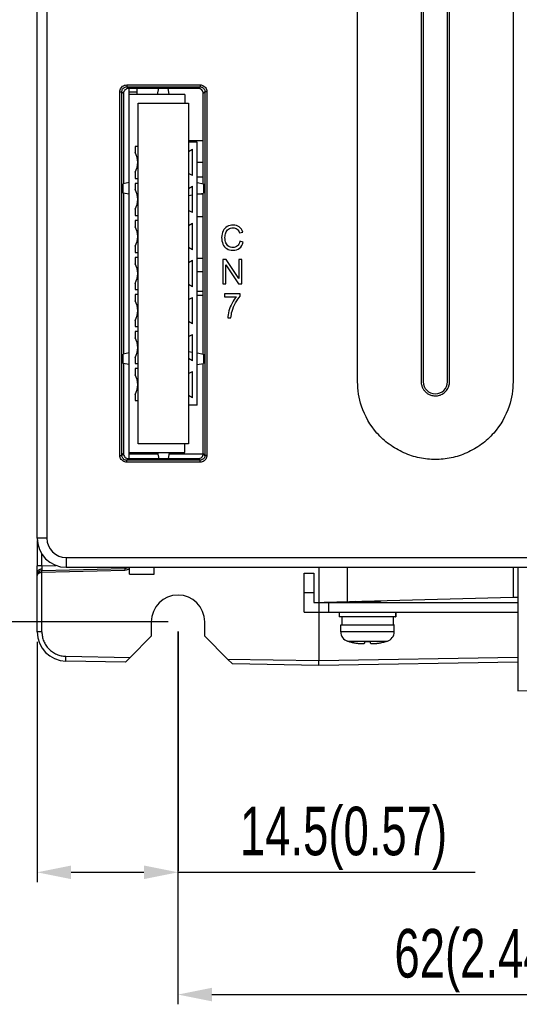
# Model space of a CAD drawing. Header units: millimetres. Extents: x -630 to 1463, y 209 to 1094.
# Tile 13 of 42: x -562 to -511, y 506 to 607. Entities that reach past the tile are written whole.
import ezdxf

# ---------------------------------------------------------------- set-up
doc = ezdxf.new("R2010")
doc.units = ezdxf.units.MM
doc.header["$LTSCALE"] = 32.67
doc.header["$PDMODE"] = 3
doc.header["$PDSIZE"] = 0.3125
doc.linetypes.add('PHANTOM', pattern=[0.8, 0.45, -0.05, 0.1, -0.05, 0.1, -0.05])
doc.layers.get('0').update_dxf_attribs({"linetype": 'CONTINUOUS'})
doc.layers.get('Defpoints').update_dxf_attribs({"linetype": 'CONTINUOUS'})
for name, color, linetype in [('02___PRT_ALL_AXES', 7, 'CONTINUOUS'), ('03___PRT_ALL_CURVES', 7, 'CONTINUOUS'), ('3_ALL_AXES', 7, 'CONTINUOUS'), ('7_ALL_FEATURES', 7, 'CONTINUOUS')]:
    doc.layers.add(name, color=color, linetype=linetype)
doc.layers.add('AM_5', color=3, linetype='CONTINUOUS', lineweight=25)
doc.styles.get("Standard").update_dxf_attribs({"font": 'txt', "width": 0.7})
doc.dimstyles.new('DIMSTYLE_1', dxfattribs={"dimtxt": 5, "dimasz": 0.1875, "dimexe": 0.18, "dimexo": 0.0625, "dimgap": 0.09, "dimtad": 1, "dimdsep": 46, "dimtxsty": 'Standard', "dimblk": '_FILLED', "dimblk1": '_FILLED', "dimblk2": '_FILLED', "dimcen": 0.09, "dimadec": 0, "dimazin": 0, "dimtp": 0.01, "dimtm": 0.01, "dimtfac": 1, "dimtofl": 0, "dimtmove": 0, "dimatfit": 3, "dimldrblk": '_FILLED', "dimfxl": 0, "dimtolj": 1, "dimarcsym": 0})

# ---------------------------------------------------------------- blocks, each defined once
blk = doc.blocks.new('_FILLED')
at = {"color": 0, "linetype": 'ByBlock'}
blk.add_solid([(0, 0), (-1, 0.2), (-1, -0.2)], dxfattribs=at)
blk = doc.blocks.new('*D7')
at = {"color": 0, "linetype": 'Continuous', "lineweight": -2}
for p, q in [((-484.99, 748.46), (-574.64, 748.46)), ((-573.64, 744.96), (-573.64, 548.87)), ((-546.99, 545.37), (-574.64, 545.37))]:
    blk.add_line(p, q, dxfattribs=at)
at = {"layer": 'Defpoints', "color": 0, "linetype": 'Continuous', "lineweight": 0}
for p in [(-483.99, 748.46), (-573.64, 545.37), (-545.99, 545.37)]:
    blk.add_point(p, dxfattribs=at)
at = {"color": 0, "linetype": 'Continuous', "lineweight": -2, "xscale": 3.5, "yscale": 3.5, "zscale": 3.5}
for p, rotation in [((-573.64, 748.46), 90), ((-573.64, 545.37), 270)]:
    blk.add_blockref('_FILLED', p, dxfattribs=dict(at, rotation=rotation))
at = {"color": 0, "linetype": 'Continuous', "insert": (-577.14, 646.91), "char_height": 5, "attachment_point": 5, "rotation": 90}
blk.add_mtext('\\A1;203(7.99)', dxfattribs=at)
blk = doc.blocks.new('*D8')
at = {"color": 0, "linetype": 'Continuous', "lineweight": -2}
for p, q in [((-545.99, 544.37), (-545.99, 518.59)), ((-560.49, 543.32), (-560.49, 518.59)), ((-556.99, 519.59), (-549.49, 519.59)), ((-545.99, 519.59), (-515.4, 519.59))]:
    blk.add_line(p, q, dxfattribs=at)
at = {"layer": 'Defpoints', "color": 0, "linetype": 'Continuous', "lineweight": 0}
for p in [(-545.99, 545.37), (-560.49, 544.32), (-545.99, 519.59)]:
    blk.add_point(p, dxfattribs=at)
at = {"color": 0, "linetype": 'Continuous', "lineweight": -2, "xscale": 3.5, "yscale": 3.5, "zscale": 3.5, "rotation": 180}
blk.add_blockref('_FILLED', (-560.49, 519.59), dxfattribs=at)
at = {"color": 0, "linetype": 'Continuous', "lineweight": -2, "xscale": 3.5, "yscale": 3.5, "zscale": 3.5}
blk.add_blockref('_FILLED', (-545.99, 519.59), dxfattribs=at)
at = {"color": 0, "linetype": 'Continuous', "insert": (-528.95, 523.09), "char_height": 5, "attachment_point": 5}
blk.add_mtext('\\A1;14.5(0.57)', dxfattribs=at)
blk = doc.blocks.new('*D9')
at = {"color": 0, "linetype": 'Continuous', "lineweight": -2}
for p, q in [((-483.99, 747.46), (-483.99, 506.01)), ((-545.99, 544.37), (-545.99, 506.01)), ((-542.49, 507.01), (-487.49, 507.01))]:
    blk.add_line(p, q, dxfattribs=at)
at = {"layer": 'Defpoints', "color": 0, "linetype": 'Continuous', "lineweight": 0}
for p in [(-483.99, 748.46), (-545.99, 545.37), (-483.99, 507.01)]:
    blk.add_point(p, dxfattribs=at)
at = {"color": 0, "linetype": 'Continuous', "lineweight": -2, "xscale": 3.5, "yscale": 3.5, "zscale": 3.5, "rotation": 180}
blk.add_blockref('_FILLED', (-545.99, 507.01), dxfattribs=at)
at = {"color": 0, "linetype": 'Continuous', "lineweight": -2, "xscale": 3.5, "yscale": 3.5, "zscale": 3.5}
blk.add_blockref('_FILLED', (-483.99, 507.01), dxfattribs=at)
at = {"color": 0, "linetype": 'Continuous', "insert": (-514.99, 510.51), "char_height": 5, "attachment_point": 5}
blk.add_mtext('\\A1;62(2.44)', dxfattribs=at)

msp = doc.modelspace()

# ---------------------------------------------------------------- linework, layer by layer
at = {"color": 0, "linetype": 'Continuous'}
for p, q in [((-551.002, 562.169), (-551.002, 600.229)), ((-550.193, 599.63), (-550.193, 600.229)), ((-545.302, 599.63), (-551.002, 599.63)), ((-545.302, 599.63), (-545.302, 598.729)), ((-543.394, 594.85), (-544.894, 594.85)), ((-544.002, 594.73), (-544.894, 594.73)), ((-544.002, 567.67), (-544.002, 594.73)), ((-550.094, 594.28), (-550.402, 594.28)), ((-550.402, 594.28), (-550.402, 593.64)), ((-544.894, 593.762), (-544.502, 593.988)), ((-544.502, 591.273), (-544.502, 593.988)), ((-543.394, 592.619), (-544.002, 592.619)), ((-550.402, 591.62), (-550.402, 590.98)), ((-550.402, 590.98), (-550.094, 590.98)), ((-544.502, 591.273), (-544.894, 591.499)), ((-543.394, 591.119), (-544.002, 591.119)), ((-550.094, 590.47), (-550.402, 590.47)), ((-550.402, 590.47), (-550.402, 589.83)), ((-544.894, 589.952), (-544.502, 590.178)), ((-544.502, 587.463), (-544.502, 590.178)), ((-543.394, 589.369), (-544.002, 589.369)), ((-550.402, 587.81), (-550.402, 587.17)), ((-544.502, 587.463), (-544.894, 587.689)), ((-550.402, 587.17), (-550.094, 587.17)), ((-550.094, 586.66), (-550.402, 586.66)), ((-550.402, 586.66), (-550.402, 586.02)), ((-544.894, 586.142), (-544.502, 586.368)), ((-544.502, 583.653), (-544.502, 586.368)), ((-539.651, 585.374), (-539.326, 585.45)), ((-550.402, 584), (-550.402, 583.36)), ((-544.502, 583.653), (-544.894, 583.879)), ((-539.283, 584.429), (-539.614, 584.512)), ((-550.402, 583.36), (-550.094, 583.36)), ((-550.094, 582.85), (-550.402, 582.85)), ((-550.402, 582.85), (-550.402, 582.21)), ((-544.894, 582.332), (-544.502, 582.558)), ((-544.502, 579.843), (-544.502, 582.558)), ((-541.043, 582.636), (-541.382, 582.636)), ((-541.382, 582.636), (-541.382, 580.136)), ((-539.73, 580.673), (-541.043, 582.636)), ((-539.413, 582.636), (-539.73, 582.636)), ((-539.73, 582.636), (-539.73, 580.673)), ((-539.413, 580.136), (-539.413, 582.636)), ((-541.065, 582.1), (-539.752, 580.136)), ((-541.065, 580.136), (-541.065, 582.1)), ((-543.394, 581.369), (-544.002, 581.369)), ((-550.402, 580.19), (-550.402, 579.55)), ((-550.402, 579.55), (-550.094, 579.55)), ((-544.502, 579.843), (-544.894, 580.069)), ((-541.382, 580.136), (-541.065, 580.136)), ((-539.752, 580.136), (-539.413, 580.136)), ((-550.094, 579.04), (-550.402, 579.04)), ((-550.402, 579.04), (-550.402, 578.4)), ((-544.894, 578.522), (-544.502, 578.748)), ((-544.502, 576.033), (-544.502, 578.748)), ((-544.002, 579.369), (-543.394, 579.369)), ((-544.002, 578.97), (-543.394, 578.97)), ((-539.586, 579.103), (-541.204, 579.103)), ((-541.204, 579.103), (-541.204, 578.808)), ((-541.204, 578.808), (-539.98, 578.808)), ((-539.586, 578.865), (-539.586, 579.103)), ((-540.855, 576.636), (-540.539, 576.636)), ((-550.402, 576.38), (-550.402, 575.74)), ((-550.402, 575.74), (-550.094, 575.74)), ((-544.502, 576.033), (-544.894, 576.259)), ((-550.094, 575.23), (-550.402, 575.23)), ((-550.402, 575.23), (-550.402, 574.59)), ((-544.894, 574.712), (-544.502, 574.938)), ((-544.502, 572.223), (-544.502, 574.938)), ((-550.402, 572.57), (-550.402, 571.93)), ((-544.502, 572.223), (-544.894, 572.449)), ((-550.402, 571.93), (-550.094, 571.93)), ((-550.094, 571.42), (-550.402, 571.42)), ((-550.402, 571.42), (-550.402, 570.78)), ((-544.894, 570.902), (-544.502, 571.128)), ((-544.502, 568.413), (-544.502, 571.128)), ((-550.402, 568.76), (-550.402, 568.12)), ((-544.502, 568.413), (-544.894, 568.639)), ((-550.402, 568.12), (-550.094, 568.12)), ((-544.002, 567.67), (-544.894, 567.67)), ((-545.302, 562.77), (-545.302, 563.669)), ((-551.002, 562.77), (-545.302, 562.77)), ((-559.494, 553.975), (-560.494, 553.975)), ((-557.494, 551.975), (-481.494, 551.975)), ((-557.494, 551.975), (-557.494, 550.975)), ((-557.494, 550.975), (-481.494, 550.975)), ((-550.997, 550.27), (-550.997, 550.975)), ((-550.997, 550.27), (-548.437, 550.27)), ((-548.437, 550.27), (-548.437, 550.975)), ((-532.992, 550.368), (-531.992, 550.368)), ((-532.992, 546.368), (-532.992, 550.368)), ((-531.992, 550.368), (-531.992, 547.368)), ((-532.992, 548.368), (-531.992, 548.368)), ((-531.992, 547.368), (-531.492, 547.368)), ((-531.493, 547.368), (-510.994, 547.368)), ((-531.493, 547.368), (-531.493, 546.368)), ((-530.494, 547.368), (-530.494, 546.368)), ((-527.673, 547.468), (-527.846, 547.368)), ((-525.377, 547.368), (-525.114, 547.52)), ((-525.372, 547.369), (-525.109, 547.522)), ((-532.992, 546.368), (-531.492, 546.368)), ((-531.493, 546.368), (-510.994, 546.368))]:
    msp.add_line(p, q, dxfattribs=at)
for centre, radius, start, end in [((-552.129, 592.63), 2, 329.66853, 30.33124), ((-552.129, 588.82), 2, 329.66853, 30.33124), ((-552.129, 585.01), 2, 329.66853, 30.33124), ((-552.129, 581.2), 2, 329.66853, 30.33124), ((-552.129, 577.39), 2, 329.66853, 30.33124), ((-552.129, 573.58), 2, 329.66853, 30.33124), ((-552.129, 569.77), 2, 329.66853, 30.33124), ((-557.494, 553.975), 3, 180, 270), ((-557.494, 553.975), 2, 180, 270)]:
    msp.add_arc(centre, radius, start, end, dxfattribs=at)
for points in [[(-541.345, 585.585, 100.607), (-541.444, 585.391, 100.607), (-541.493, 585.164, 100.607), (-541.493, 584.905, 100.607)], [(-540.92, 586.027, 100.607), (-541.104, 585.926, 100.607), (-541.246, 585.779, 100.607), (-541.345, 585.585, 100.607)], [(-541.074, 585.386, 100.607), (-541.022, 585.541, 100.607), (-540.932, 585.665, 100.607), (-540.803, 585.757, 100.607)], [(-540.313, 586.178, 100.607), (-540.535, 586.178, 100.607), (-540.736, 586.127, 100.607), (-540.92, 586.027, 100.607)], [(-540.803, 585.757, 100.607), (-540.673, 585.849, 100.607), (-540.513, 585.895, 100.607), (-540.32, 585.895, 100.607)], [(-540.32, 585.895, 100.607), (-540.153, 585.895, 100.607), (-540.015, 585.853, 100.607), (-539.905, 585.77, 100.607)], [(-539.683, 585.987, 100.607), (-539.853, 586.114, 100.607), (-540.064, 586.178, 100.607), (-540.313, 586.178, 100.607)], [(-539.905, 585.77, 100.607), (-539.795, 585.687, 100.607), (-539.709, 585.554, 100.607), (-539.651, 585.374, 100.607)], [(-539.326, 585.45, 100.607), (-539.394, 585.68, 100.607), (-539.512, 585.86, 100.607), (-539.683, 585.987, 100.607)], [(-541.493, 584.905, 100.607), (-541.493, 584.666, 100.607), (-541.451, 584.442, 100.607), (-541.362, 584.234, 100.607)], [(-541.152, 584.906, 100.607), (-541.152, 585.07, 100.607), (-541.127, 585.23, 100.607), (-541.074, 585.386, 100.607)], [(-541.06, 584.349, 100.607), (-541.121, 584.507, 100.607), (-541.152, 584.693, 100.607), (-541.152, 584.906, 100.607)], [(-541.362, 584.234, 100.607), (-541.273, 584.026, 100.607), (-541.145, 583.866, 100.607), (-540.976, 583.757, 100.607)], [(-540.77, 583.994, 100.607), (-540.901, 584.072, 100.607), (-540.999, 584.19, 100.607), (-541.06, 584.349, 100.607)], [(-540.976, 583.757, 100.607), (-540.808, 583.648, 100.607), (-540.588, 583.593, 100.607), (-540.318, 583.593, 100.607)], [(-540.345, 583.876, 100.607), (-540.499, 583.876, 100.607), (-540.641, 583.915, 100.607), (-540.77, 583.994, 100.607)], [(-539.875, 584.036, 100.607), (-540.004, 583.929, 100.607), (-540.161, 583.876, 100.607), (-540.345, 583.876, 100.607)], [(-540.318, 583.593, 100.607), (-540.059, 583.593, 100.607), (-539.839, 583.663, 100.607), (-539.658, 583.806, 100.607)], [(-539.614, 584.512, 100.607), (-539.66, 584.301, 100.607), (-539.747, 584.142, 100.607), (-539.875, 584.036, 100.607)], [(-539.658, 583.806, 100.607), (-539.477, 583.95, 100.607), (-539.353, 584.156, 100.607), (-539.283, 584.429, 100.607)], [(-539.98, 578.808, 100.607), (-540.137, 578.631, 100.607), (-540.283, 578.413, 100.607), (-540.422, 578.154, 100.607)], [(-540.06, 578.189, 100.607), (-539.903, 578.469, 100.607), (-539.746, 578.694, 100.607), (-539.586, 578.865, 100.607)], [(-540.422, 578.154, 100.607), (-540.56, 577.894, 100.607), (-540.665, 577.627, 100.607), (-540.739, 577.349, 100.607)], [(-540.422, 577.323, 100.607), (-540.336, 577.62, 100.607), (-540.217, 577.908, 100.607), (-540.06, 578.189, 100.607)], [(-540.739, 577.349, 100.607), (-540.814, 577.069, 100.607), (-540.851, 576.832, 100.607), (-540.855, 576.636, 100.607)], [(-540.539, 576.636, 100.607), (-540.522, 576.885, 100.607), (-540.483, 577.113, 100.607), (-540.422, 577.323, 100.607)]]:
    msp.add_open_spline(points, degree=3, dxfattribs=at)
for points, start_tangent, end_tangent in [([(-526.738, 547.453), (-526.984, 547.438), (-527.214, 547.424), (-527.42, 547.409), (-527.482, 547.404)], (-0.9983388, -0.0576155), (-0.9962823, -0.0861489)), ([(-526.653, 547.458), (-526.738, 547.453)], (-0.9983643, -0.0571727), (-0.9983388, -0.0576155)), ([(-526.725, 547.404), (-526.485, 547.417)], (0.9983391, 0.0576111), (0.9983886, 0.0567474)), ([(-526.482, 547.468), (-526.653, 547.458)], (-0.9983886, -0.0567475), (-0.9983643, -0.0571727)), ([(-526.485, 547.417), (-526.482, 547.418)], (0.9983886, 0.0567474), (0.9983886, 0.0567474)), ([(-526.482, 547.418), (-526.225, 547.432), (-525.974, 547.447), (-525.743, 547.462), (-525.538, 547.477), (-525.476, 547.482)], (0.9983886, 0.0567474), (0.9962442, 0.0865876)), ([(-525.476, 547.482), (-525.363, 547.491), (-525.226, 547.506), (-525.134, 547.521), (-525.095, 547.526)], (0.9962442, 0.0865876), (0.8791415, 0.4765607)), ([(-528.393, 543.334), (-528.39, 543.339)], (-0.8640556, 0.5033963), (0.475567, 0.8796795)), ([(-528.39, 543.339), (-528.315, 543.318), (-528.24, 543.298), (-528.165, 543.279), (-528.089, 543.261), (-528.011, 543.243), (-527.932, 543.226), (-527.85, 543.209), (-527.766, 543.193)], (0.9622957, -0.2720054), (0.9831208, -0.1829578)), ([(-528.388, 543.336), (-528.387, 543.338)], (-0.8640545, 0.5033982), (0.4733621, 0.880868)), ([(-527.766, 543.193), (-527.623, 543.168), (-527.495, 543.15), (-527.389, 543.137), (-527.298, 543.128), (-527.213, 543.122), (-527.134, 543.119), (-527.061, 543.118), (-526.995, 543.12), (-526.936, 543.124), (-526.887, 543.131), (-526.848, 543.139), (-526.816, 543.15), (-526.793, 543.162), (-526.779, 543.176), (-526.773, 543.192)], (0.9831208, -0.1829578), (0.0764618, 0.9970725)), ([(-526.789, 543.164), (-526.774, 543.178), (-526.768, 543.192)], (0.8199742, 0.5724004), (0.1502137, 0.9886535)), ([(-526.773, 543.192), (-526.771, 543.212)], (0.0764618, 0.9970725), (0.0765447, 0.9970661)), ([(-526.771, 543.212), (-526.77, 543.232), (-526.769, 543.246)], (0.0765447, 0.9970661), (0.0767834, 0.9970478)), ([(-526.769, 543.246), (-526.768, 543.247)], (0.0767834, 0.9970478), (0.0767981, 0.9970467)), ([(-526.768, 543.247), (-526.766, 543.28), (-526.765, 543.288)], (0.0767981, 0.9970467), (0.077414, 0.996999)), ([(-526.768, 543.194), (-526.767, 543.206)], (0.0764618, 0.9970725), (0.076511, 0.9970687)), ([(-526.768, 543.192), (-526.768, 543.194)], (0.1502137, 0.9886535), (0.0764618, 0.9970725)), ([(-526.767, 543.213), (-526.766, 543.219)], (0.0765447, 0.9970661), (0.0765775, 0.9970636)), ([(-526.767, 543.211), (-526.767, 543.213)], (0.0765359, 0.9970668), (0.0765447, 0.9970661)), ([(-526.767, 543.206), (-526.767, 543.211)], (0.076511, 0.9970687), (0.0765359, 0.9970668)), ([(-526.766, 543.219), (-526.765, 543.233)], (0.0765775, 0.9970636), (0.0766646, 0.9970569)), ([(-526.765, 543.288), (-526.762, 543.327)], (0.077414, 0.996999), (0.0784555, 0.9969176)), ([(-526.765, 543.233), (-526.764, 543.247)], (0.0766646, 0.9970569), (0.0767834, 0.9970478)), ([(-526.764, 543.249), (-526.761, 543.282)], (0.0767981, 0.9970467), (0.0772638, 0.9970107)), ([(-526.764, 543.248), (-526.764, 543.249)], (0.0767928, 0.9970471), (0.0767981, 0.9970467)), ([(-526.764, 543.247), (-526.764, 543.248)], (0.0767834, 0.9970478), (0.0767929, 0.9970471)), ([(-526.762, 543.327), (-526.761, 543.339)], (0.0784555, 0.9969176), (0.0788657, 0.9968852)), ([(-526.761, 543.339), (-526.668, 543.336), (-526.575, 543.334), (-526.482, 543.334)], (0.9993537, -0.0359476), (1, -0.000002)), ([(-526.761, 543.289), (-526.76, 543.3)], (0.077414, 0.996999), (0.0776476, 0.9969809)), ([(-526.761, 543.282), (-526.761, 543.289)], (0.0772637, 0.9970107), (0.077414, 0.996999)), ([(-526.76, 543.3), (-526.758, 543.319)], (0.0776476, 0.9969809), (0.0781738, 0.9969397)), ([(-526.758, 543.328), (-526.757, 543.338)], (0.0784555, 0.9969176), (0.0788063, 0.9968899)), ([(-526.758, 543.319), (-526.758, 543.328)], (0.0781738, 0.9969397), (0.0784555, 0.9969176)), ([(-526.482, 543.334), (-526.389, 543.334), (-526.296, 543.336), (-526.203, 543.339)], (1, -0.000002), (0.9993538, 0.0359435)), ([(-526.203, 543.339), (-526.201, 543.318)], (0.079406, -0.9968424), (0.078752, -0.9968942)), ([(-526.201, 543.318), (-526.201, 543.318), (-526.2, 543.309)], (0.078752, -0.9968942), (0.0784844, -0.9969153)), ([(-526.2, 543.309), (-526.2, 543.299)], (0.0784844, -0.9969153), (0.0782462, -0.9969341)), ([(-526.2, 543.299), (-526.2, 543.298), (-526.2, 543.297)], (0.0782462, -0.9969341), (0.0782063, -0.9969372)), ([(-526.2, 543.297), (-526.199, 543.284)], (0.0782063, -0.9969372), (0.0779472, -0.9969575)), ([(-526.199, 543.284), (-526.198, 543.279), (-526.197, 543.261), (-526.195, 543.243), (-526.194, 543.226), (-526.193, 543.209), (-526.191, 543.192)], (0.0779472, -0.9969575), (0.077285, -0.997009)), ([(-526.191, 543.192), (-526.186, 543.177), (-526.172, 543.163), (-526.15, 543.151), (-526.121, 543.141), (-526.084, 543.132), (-526.037, 543.125), (-525.977, 543.12), (-525.909, 543.118), (-525.835, 543.119), (-525.754, 543.122), (-525.667, 543.128), (-525.573, 543.137), (-525.469, 543.15)], (0.077285, -0.997009), (0.9915057, 0.1300635)), ([(-525.469, 543.15), (-525.466, 543.15), (-525.34, 543.168), (-525.198, 543.193)], (0.9915057, 0.1300635), (0.9831216, 0.1829535)), ([(-525.198, 543.193), (-525.196, 543.193)], (0.9831216, 0.1829535), (0.9830711, 0.1832245)), ([(-525.196, 543.193), (-525.002, 543.232), (-524.794, 543.28), (-524.574, 543.339)], (0.9830711, 0.1832245), (0.9622971, 0.2720007)), ([(-524.574, 543.339), (-524.571, 543.334)], (0.4784966, -0.8780894), (0.8623304, 0.506346))]:
    msp.add_spline(points, degree=3, dxfattribs=dict(at, start_tangent=start_tangent, end_tangent=end_tangent))
at = {"layer": '02___PRT_ALL_AXES', "color": 0, "linetype": 'Continuous'}
for p, q in [((-550.188, 599.864), (-550.988, 599.864)), ((-550.999, 562.656), (-548.065, 562.656)), ((-546.922, 562.656), (-543.394, 562.656)), ((-529.382, 546.368), (-529.382, 545.868)), ((-523.582, 546.368), (-523.582, 545.868)), ((-523.577, 546.369), (-523.577, 545.869)), ((-529.132, 545.868), (-529.382, 545.868)), ((-529.232, 545.068), (-529.138, 545.068)), ((-529.232, 544.329), (-529.232, 545.068)), ((-529.227, 545.069), (-529.134, 545.069)), ((-529.138, 545.068), (-523.732, 545.068)), ((-523.582, 545.868), (-529.132, 545.868)), ((-529.132, 545.868), (-529.132, 545.068)), ((-523.832, 545.868), (-523.832, 545.068)), ((-523.727, 545.069), (-523.832, 545.069)), ((-523.827, 545.869), (-523.827, 545.069)), ((-523.732, 544.329), (-523.732, 545.068)), ((-523.727, 544.33), (-523.727, 545.069)), ((-523.582, 545.869), (-523.577, 545.869)), ((-523.732, 544.329), (-529.232, 544.329)), ((-523.727, 544.33), (-523.732, 544.33)), ((-528.524, 543.372), (-524.44, 543.372)), ((-528.395, 543.334), (-528.524, 543.372)), ((-524.569, 543.334), (-524.44, 543.372))]:
    msp.add_line(p, q, dxfattribs=at)
for centre, radius, start, end in [((-528.232, 544.329), 1, 179.99989, 253.04212), ((-524.732, 544.329), 1, 286.95765, 359.99989), ((-524.727, 544.33), 1, 286.95765, 359.99989), ((-526.477, 550.069), 7, 286.91782, 286.95765)]:
    msp.add_arc(centre, radius, start, end, dxfattribs=at)
at = {"layer": '03___PRT_ALL_CURVES', "color": 0, "linetype": 'PHANTOM'}
for p, q in [((-551.002, 599.63), (-551.002, 600.229)), ((-551.002, 562.169), (-551.002, 562.77))]:
    msp.add_line(p, q, dxfattribs=at)
at = {"layer": '3_ALL_AXES', "color": 0, "linetype": 'Continuous'}
for p, q in [((-544.002, 587.07), (-543.394, 587.07)), ((-544.002, 582.77), (-543.394, 582.77))]:
    msp.add_line(p, q, dxfattribs=at)
msp.add_arc((-545.987, 545.37), 2.75, 0.0025, 179.99727, dxfattribs=at)
at = {"layer": '7_ALL_FEATURES', "color": 0, "linetype": 'Continuous'}
for p, q in [((-560.494, 553.975), (-560.494, 719.475)), ((-559.494, 719.475), (-559.494, 553.975)), ((-527.494, 570.069), (-527.494, 696.969)), ((-520.744, 696.969), (-520.744, 570.069)), ((-518.244, 570.069), (-518.244, 696.969)), ((-511.494, 696.969), (-511.494, 570.069)), ((-551.97, 599.907), (-551.77, 599.907)), ((-551.97, 562.49), (-551.97, 599.907)), ((-551.77, 599.907), (-551.594, 599.731)), ((-551.77, 562.49), (-551.77, 599.907)), ((-551.272, 600.605), (-543.715, 600.605)), ((-551.272, 600.605), (-551.272, 600.405)), ((-551.272, 600.405), (-551.096, 600.229)), ((-551.272, 600.405), (-543.716, 600.405)), ((-547.979, 600.229), (-551.096, 600.229)), ((-548.085, 599.63), (-547.974, 600.259)), ((-547.974, 600.259), (-547.014, 600.259)), ((-546.903, 599.63), (-547.014, 600.259)), ((-543.892, 600.229), (-547.008, 600.229)), ((-543.716, 600.405), (-543.892, 600.229)), ((-543.715, 600.605), (-543.715, 600.405)), ((-543.217, 599.907), (-543.394, 599.731)), ((-543.018, 599.907), (-543.217, 599.907)), ((-543.217, 599.907), (-543.217, 562.49)), ((-543.018, 599.907), (-543.018, 562.49)), ((-551.594, 599.731), (-551.594, 590.449)), ((-550.094, 598.729), (-544.894, 598.729)), ((-550.094, 563.669), (-550.094, 598.729)), ((-544.894, 598.729), (-544.894, 563.669)), ((-543.394, 590.449), (-543.394, 599.731)), ((-551.002, 590.554), (-551.624, 590.444)), ((-551.624, 589.484), (-551.624, 590.444)), ((-544.002, 590.557), (-543.364, 590.444)), ((-543.364, 590.444), (-543.364, 589.484)), ((-551.002, 589.374), (-551.624, 589.484)), ((-551.594, 589.478), (-551.594, 572.919)), ((-550.094, 589.214), (-550.173, 589.228)), ((-544.894, 589.214), (-544.502, 589.283)), ((-544.002, 589.371), (-543.364, 589.484)), ((-543.394, 572.919), (-543.394, 589.478)), ((-551.002, 573.024), (-551.624, 572.914)), ((-551.624, 571.954), (-551.624, 572.914)), ((-550.094, 573.184), (-550.173, 573.17)), ((-544.894, 573.184), (-544.502, 573.115)), ((-544.002, 573.027), (-543.364, 572.914)), ((-543.364, 572.914), (-543.364, 571.954)), ((-551.002, 571.844), (-551.624, 571.954)), ((-551.594, 571.948), (-551.594, 562.667)), ((-544.002, 571.841), (-543.364, 571.954)), ((-543.394, 562.667), (-543.394, 571.948)), ((-518.244, 570.055), (-518.244, 570.069)), ((-519.494, 568.819), (-519.494, 568.819)), ((-544.894, 563.669), (-550.094, 563.669)), ((-551.97, 562.49), (-551.77, 562.49)), ((-551.77, 562.49), (-551.594, 562.667)), ((-548.085, 562.77), (-547.974, 562.139)), ((-546.902, 562.77), (-547.014, 562.139)), ((-543.217, 562.49), (-543.394, 562.667)), ((-543.018, 562.49), (-543.217, 562.49)), ((-551.272, 561.992), (-551.096, 562.169)), ((-543.715, 561.992), (-551.272, 561.992)), ((-551.272, 561.793), (-551.272, 561.992)), ((-543.715, 561.793), (-551.272, 561.793)), ((-551.096, 562.169), (-547.979, 562.169)), ((-547.014, 562.139), (-547.974, 562.139)), ((-547.008, 562.169), (-543.892, 562.169)), ((-543.715, 561.992), (-543.892, 562.169)), ((-543.715, 561.793), (-543.715, 561.992)), ((-560.487, 553.717), (-560.487, 551.133)), ((-560, 551.133), (-560, 552.33)), ((-560, 551.133), (-560.487, 551.133)), ((-560.487, 544.324), (-560.487, 551.133)), ((-560, 551.133), (-558.558, 551.171)), ((-560, 550.634), (-551.474, 550.857)), ((-551.474, 550.657), (-560, 550.434)), ((-560, 544.324), (-560, 550.434)), ((-531.493, 550.975), (-531.493, 547.368)), ((-528.546, 547.445), (-528.546, 550.975)), ((-511.485, 550.975), (-511.485, 547.891)), ((-510.994, 550.975), (-510.994, 538.267)), ((-530.933, 547.382), (-511.485, 547.891)), ((-511.485, 547.891), (-511.002, 547.904)), ((-531.487, 546.368), (-531.487, 541.369)), ((-548.737, 545.37), (-548.737, 543.87)), ((-543.237, 543.87), (-543.237, 545.37)), ((-560, 544.324), (-560.487, 544.324)), ((-548.737, 543.87), (-550.898, 541.708)), ((-540.901, 541.534), (-543.237, 543.87)), ((-557.544, 541.824), (-550.898, 541.708)), ((-551.39, 541.217), (-557.539, 541.324)), ((-551.39, 541.217), (-550.898, 541.708)), ((-540.901, 541.534), (-531.487, 541.369)), ((-540.901, 541.534), (-540.393, 541.025)), ((-531.487, 540.869), (-540.393, 541.025)), ((-531.487, 541.369), (-510.994, 541.727)), ((-510.994, 541.227), (-531.487, 540.869)), ((-510.994, 538.267), (-486.476, 538.695))]:
    msp.add_line(p, q, dxfattribs=at)
for centre, radius, start, end in [((-519.494, 570.069), 1.25, 180, 359.38056), ((-559.987, 550.134), 0.5, 91.50542, 180.00154), ((-551.487, 551.357), 0.5, 271.49998, 310.08335), ((-557.487, 544.324), 3, 179.99987, 268.99983)]:
    msp.add_arc(centre, radius, start, end, dxfattribs=at)
for points, start_tangent, end_tangent in [([(-520.955, 696.38), (-520.955, 696.338), (-520.955, 696.211), (-520.955, 696.075), (-520.955, 695.928), (-520.955, 695.764), (-520.955, 695.584), (-520.955, 695.387), (-520.955, 695.174), (-520.955, 694.942), (-520.955, 694.692), (-520.955, 694.421), (-520.955, 694.13), (-520.954, 693.816), (-520.954, 693.476), (-520.954, 693.106), (-520.954, 692.698), (-520.954, 692.247), (-520.954, 691.791), (-520.954, 691.378), (-520.954, 691.013), (-520.954, 690.671), (-520.954, 690.324), (-520.954, 689.955), (-520.954, 689.546), (-520.954, 689.091), (-520.954, 688.59), (-520.954, 688.048), (-520.954, 687.47), (-520.954, 686.852), (-520.954, 686.187), (-520.954, 685.466), (-520.954, 684.682), (-520.953, 683.826), (-520.953, 682.89), (-520.953, 681.868), (-520.953, 680.755), (-520.953, 679.547), (-520.953, 678.237), (-520.953, 676.82), (-520.953, 675.287), (-520.953, 673.631), (-520.953, 671.841), (-520.954, 669.907), (-520.954, 667.821), (-520.954, 665.575), (-520.954, 663.143), (-520.954, 660.491), (-520.954, 657.603), (-520.954, 654.467), (-520.954, 651.046), (-520.954, 647.29), (-520.954, 643.149), (-520.954, 638.585), (-520.954, 633.594), (-520.953, 628.236), (-520.953, 622.9), (-520.953, 618.048), (-520.952, 613.686), (-520.952, 609.771), (-520.952, 606.261), (-520.952, 603.094), (-520.952, 600.219), (-520.952, 597.615), (-520.952, 595.252), (-520.952, 593.101), (-520.952, 591.138), (-520.953, 589.346), (-520.953, 587.734), (-520.953, 586.292), (-520.953, 584.99), (-520.953, 583.795), (-520.953, 582.678), (-520.954, 581.616), (-520.954, 580.605), (-520.954, 579.652), (-520.954, 578.784), (-520.954, 577.947), (-520.954, 577.084), (-520.954, 576.301), (-520.955, 575.616), (-520.955, 575.012), (-520.955, 574.474), (-520.955, 573.992), (-520.955, 573.559), (-520.955, 573.167), (-520.955, 572.812), (-520.955, 572.488), (-520.955, 572.192), (-520.955, 571.921), (-520.955, 571.674), (-520.955, 571.447), (-520.955, 571.239), (-520.955, 571.048), (-520.955, 570.872), (-520.955, 570.715), (-520.955, 570.62)], (-0.0001761, -1), (0.000355, -0.9999999)), ([(-518.033, 570.62), (-518.033, 570.716), (-518.033, 570.874), (-518.033, 571.051), (-518.033, 571.243), (-518.033, 571.451), (-518.033, 571.675), (-518.033, 571.916), (-518.033, 572.177), (-518.033, 572.458), (-518.033, 572.761), (-518.033, 573.088), (-518.033, 573.441), (-518.033, 573.822), (-518.033, 574.232), (-518.033, 574.676), (-518.033, 575.155), (-518.033, 575.675), (-518.033, 576.241), (-518.033, 576.827), (-518.033, 577.356), (-518.034, 577.823), (-518.034, 578.23), (-518.034, 578.591), (-518.034, 578.93), (-518.034, 579.271), (-518.034, 579.635), (-518.034, 580.038), (-518.034, 580.48), (-518.034, 580.947), (-518.034, 581.435), (-518.034, 581.954), (-518.034, 582.516), (-518.034, 583.132), (-518.035, 583.811), (-518.035, 584.565), (-518.035, 585.404), (-518.035, 586.339), (-518.035, 587.377), (-518.035, 588.524), (-518.035, 589.783), (-518.035, 591.159), (-518.035, 592.656), (-518.036, 594.277), (-518.036, 596.027), (-518.036, 597.913), (-518.036, 599.946), (-518.036, 602.139), (-518.036, 604.501), (-518.036, 607.038), (-518.036, 609.751), (-518.035, 612.652), (-518.035, 615.764), (-518.035, 619.122), (-518.035, 622.759), (-518.034, 626.708), (-518.034, 630.989), (-518.034, 635.666), (-518.034, 640.634), (-518.033, 645.428), (-518.033, 649.767), (-518.033, 653.687), (-518.034, 657.22), (-518.034, 660.403), (-518.034, 663.285), (-518.034, 665.913), (-518.034, 668.305), (-518.034, 670.482), (-518.034, 672.465), (-518.034, 674.274), (-518.034, 675.929), (-518.034, 677.446), (-518.034, 678.839), (-518.034, 680.122), (-518.034, 681.304), (-518.034, 682.39), (-518.034, 683.387), (-518.034, 684.3), (-518.034, 685.138), (-518.034, 685.908), (-518.034, 686.618), (-518.034, 687.276), (-518.034, 687.891), (-518.034, 688.467), (-518.034, 689.004), (-518.034, 689.492), (-518.034, 689.931), (-518.034, 690.327), (-518.034, 690.7), (-518.034, 691.07), (-518.034, 691.464), (-518.034, 691.906), (-518.033, 692.4), (-518.033, 692.903), (-518.033, 693.352), (-518.033, 693.746), (-518.033, 694.098), (-518.033, 694.413), (-518.033, 694.698), (-518.033, 694.955), (-518.033, 695.188), (-518.033, 695.4), (-518.033, 695.595), (-518.033, 695.772), (-518.033, 695.933), (-518.033, 696.079), (-518.033, 696.213), (-518.033, 696.34), (-518.033, 696.381)], (0.0003551, 0.9999999), (-0.0001764, 1)), ([(-551.97, 599.907), (-551.942, 600.1), (-551.851, 600.297), (-551.691, 600.466), (-551.485, 600.571), (-551.272, 600.605)], (0.0003111, 1), (1, -0.0002853)), ([(-551.77, 599.907), (-551.752, 600.045), (-551.687, 600.186), (-551.572, 600.306), (-551.425, 600.382), (-551.272, 600.405)], (-0.0029197, 0.9999957), (0.999995, -0.0031523)), ([(-551.096, 600.229), (-551.287, 600.191), (-551.448, 600.083), (-551.556, 599.922), (-551.594, 599.731)], (-1, 0), (0, -1)), ([(-543.394, 599.731), (-543.432, 599.922), (-543.54, 600.083), (-543.701, 600.191), (-543.892, 600.229)], (0, 1), (-1, 0)), ([(-543.716, 600.405), (-543.578, 600.386), (-543.437, 600.322), (-543.316, 600.207), (-543.241, 600.06), (-543.217, 599.907)], (0.9999957, 0.0029197), (-0.0031523, -0.999995)), ([(-543.715, 600.605), (-543.522, 600.577), (-543.325, 600.486), (-543.157, 600.326), (-543.051, 600.12), (-543.018, 599.907)], (1, -0.0003111), (-0.0002853, -1)), ([(-520.955, 570.62), (-520.955, 570.575), (-520.955, 570.445), (-520.954, 570.319), (-520.954, 570.195), (-520.954, 570.069)], (0.000355, -0.9999999), (0.0008925, -0.9999996)), ([(-518.033, 570.277), (-518.033, 570.319), (-518.033, 570.444), (-518.033, 570.574), (-518.033, 570.62)], (0.000591, 0.9999998), (0.0003551, 0.9999999)), ([(-511.494, 570.069), (-511.9, 567.552), (-513.484, 564.789), (-514.752, 563.626), (-516.254, 562.754), (-517.878, 562.234), (-519.494, 562.069), (-521.11, 562.234), (-522.733, 562.754), (-524.236, 563.626), (-525.504, 564.789), (-527.088, 567.552), (-527.494, 570.069)], (0, -1), (0, 1)), ([(-520.954, 570.069), (-520.939, 569.862)], (0.001061, -0.9999994), (0.1425572, -0.9897866)), ([(-520.939, 569.862), (-520.901, 569.681), (-520.848, 569.524), (-520.828, 569.475)], (0.1425572, -0.9897866), (0.4072317, -0.9133249)), ([(-520.828, 569.475), (-520.783, 569.385), (-520.709, 569.261), (-520.627, 569.149), (-520.537, 569.048), (-520.437, 568.955), (-520.325, 568.869), (-520.194, 568.788), (-520.039, 568.714)], (0.4072317, -0.9133249), (0.9272018, -0.3745622)), ([(-518.946, 568.715), (-518.884, 568.742), (-518.692, 568.849), (-518.504, 568.996), (-518.338, 569.177), (-518.209, 569.375), (-518.147, 569.506)], (0.9266877, 0.3758323), (0.3861131, 0.9224515)), ([(-518.147, 569.506), (-518.122, 569.57), (-518.068, 569.752), (-518.041, 569.919), (-518.033, 570.069)], (0.3861131, 0.9224515), (0.0010843, 0.9999994)), ([(-518.033, 570.069), (-518.033, 570.195), (-518.033, 570.277)], (0.0008925, 0.9999996), (0.000591, 0.9999998)), ([(-520.039, 568.714), (-519.859, 568.655), (-519.66, 568.618), (-519.456, 568.609), (-519.258, 568.628)], (0.9272018, -0.3745622), (0.9868026, 0.1619278)), ([(-519.258, 568.628), (-519.07, 568.672), (-518.946, 568.715)], (0.9868026, 0.1619278), (0.9266877, 0.3758323)), ([(-551.272, 561.793), (-551.465, 561.82), (-551.662, 561.912), (-551.831, 562.072), (-551.936, 562.277), (-551.97, 562.49)], (-1, 0.0003111), (0.0002853, 1)), ([(-551.272, 561.992), (-551.41, 562.011), (-551.551, 562.076), (-551.671, 562.191), (-551.747, 562.338), (-551.77, 562.49)], (-0.9999957, -0.0029197), (0.0031523, 0.999995)), ([(-551.594, 562.667), (-551.556, 562.476), (-551.448, 562.314), (-551.287, 562.207), (-551.096, 562.169)], (0, -1), (1, 0)), ([(-543.892, 562.169), (-543.701, 562.207), (-543.54, 562.314), (-543.432, 562.476), (-543.394, 562.667)], (1, 0), (0, 1)), ([(-543.217, 562.49), (-543.236, 562.353), (-543.301, 562.212), (-543.416, 562.091), (-543.563, 562.016), (-543.715, 561.992)], (0.0029197, -0.9999957), (-0.999995, 0.0031523)), ([(-543.018, 562.49), (-543.045, 562.297), (-543.137, 562.1), (-543.297, 561.932), (-543.502, 561.826), (-543.715, 561.793)], (-0.0003111, -1), (-1, 0.0002853)), ([(-560, 551.133), (-560.004, 550.942), (-560.005, 550.78)], (-0.0261251, -0.9996587), (-0.0000796, -1)), ([(-560.483, 550.471), (-560.487, 550.427)], (-0.1822073, -0.9832601), (0.0000757, -1)), ([(-560.482, 550.176), (-560.487, 550.134)], (-0.2441139, -0.9697466), (-0.0000343, -1)), ([(-560.247, 550.728), (-560.347, 550.672), (-560.451, 550.559), (-560.483, 550.471)], (-0.9185512, -0.395302), (-0.1822073, -0.9832601)), ([(-560.231, 550.395), (-560.332, 550.351), (-560.445, 550.254), (-560.482, 550.176)], (-0.9495525, -0.3136082), (-0.2441139, -0.9697466)), ([(-560.005, 550.78), (-560.191, 550.749), (-560.247, 550.728)], (-0.9996574, -0.0261744), (-0.9185512, -0.395302)), ([(-560, 550.434), (-560.176, 550.411), (-560.231, 550.395)], (-0.9996783, -0.0253616), (-0.9495525, -0.3136082)), ([(-560.005, 550.78), (-560.005, 550.718), (-560.004, 550.672), (-560.003, 550.655), (-560.002, 550.643), (-560.001, 550.636), (-560, 550.634)], (-0.0000797, -1), (0.9996316, 0.0271407)), ([(-560, 550.434), (-560.002, 550.51), (-560.002, 550.545), (-560.002, 550.575), (-560.002, 550.6), (-560.002, 550.618), (-560.001, 550.63), (-560, 550.634)], (-0.0261569, 0.9996578), (0.999634, 0.0270517)), ([(-551.474, 550.857), (-551.475, 550.853), (-551.476, 550.842), (-551.476, 550.823), (-551.476, 550.798), (-551.476, 550.768), (-551.476, 550.733), (-551.476, 550.725)], (-0.9996357, -0.0269889), (0.0162337, -0.9998682)), ([(-551.476, 550.725), (-551.474, 550.657)], (0.0162337, -0.9998682), (0.026157, -0.9996578)), ([(-551.21, 550.716), (-551.474, 550.657)], (-0.9151758, -0.403055), (-0.9996574, -0.0261747)), ([(-551.284, 550.974), (-551.353, 550.902), (-551.431, 550.863)], (-0.5746193, -0.8184209), (-0.9643405, -0.2646647)), ([(-551.131, 550.757), (-551.21, 550.716)], (-0.8561553, -0.5167186), (-0.9151758, -0.403055)), ([(-550.997, 550.862), (-551.131, 550.757)], (-0.7066929, -0.7075204), (-0.8561553, -0.5167186)), ([(-560, 544.324), (-559.953, 543.841), (-559.814, 543.377), (-559.588, 542.949), (-559.283, 542.572), (-558.912, 542.26), (-558.487, 542.027), (-558.025, 541.88), (-557.544, 541.824)], (-0.000002, -1), (0.9998476, -0.0174551)), ([(-557.539, 541.324), (-557.541, 541.327), (-557.542, 541.334), (-557.543, 541.346), (-557.544, 541.362), (-557.545, 541.409), (-557.546, 541.471), (-557.546, 541.547), (-557.546, 541.633), (-557.544, 541.824)], (-0.999858, 0.0168512), (0.0174424, 0.9998479)), ([(-531.487, 540.869), (-531.487, 540.908), (-531.487, 541.016), (-531.487, 541.178), (-531.487, 541.369)], (-0.000529, 0.9999999), (0.000002, 1))]:
    msp.add_spline(points, degree=3, dxfattribs=dict(at, start_tangent=start_tangent, end_tangent=end_tangent))
at = {"layer": 'AM_5', "color": 7}
for q in [(-545.987, 519.746), (-545.987, 519.817)]:
    msp.add_line((-545.987, 544.37), q, dxfattribs=at)

# ---------------------------------------------------------------- dimensions: what is measured, and where the dimension line sits
at = {"color": 7, "linetype": 'Continuous'}
dim = msp.add_linear_dim(base=(-573.64, 545.37), p1=(-483.987, 748.459), p2=(-545.987, 545.37), angle=90, text='203(7.99)', dimstyle='DIMSTYLE_1', override={"dimasz": 3.5, "dimexe": 1, "dimexo": 1, "dimgap": 1}, dxfattribs=at)
dim.commit()
dim.dimension.update_dxf_attribs({"geometry": '*D7', "text_midpoint": (-577.14, 646.914)})
dim = msp.add_linear_dim(base=(-483.987, 507.009), p1=(-545.987, 545.37), p2=(-483.987, 748.459), text='<>(2.44)', dimstyle='DIMSTYLE_1', override={"dimasz": 3.5, "dimexe": 1, "dimexo": 1, "dimgap": 1}, dxfattribs=at)
dim.commit()
dim.dimension.update_dxf_attribs({"geometry": '*D9', "text_midpoint": (-514.987, 510.509)})
dim = msp.add_linear_dim(base=(-545.987, 519.592), p1=(-560.487, 544.324), p2=(-545.987, 545.37), text='<>(0.57)', dimstyle='DIMSTYLE_1', override={"dimasz": 3.5, "dimexe": 1, "dimexo": 1, "dimgap": 1}, dxfattribs=at)
dim.commit()
dim.dimension.update_dxf_attribs({"geometry": '*D8', "text_midpoint": (-528.945, 519.592), "dimtype": 160})

doc.saveas('drawing.dxf')
